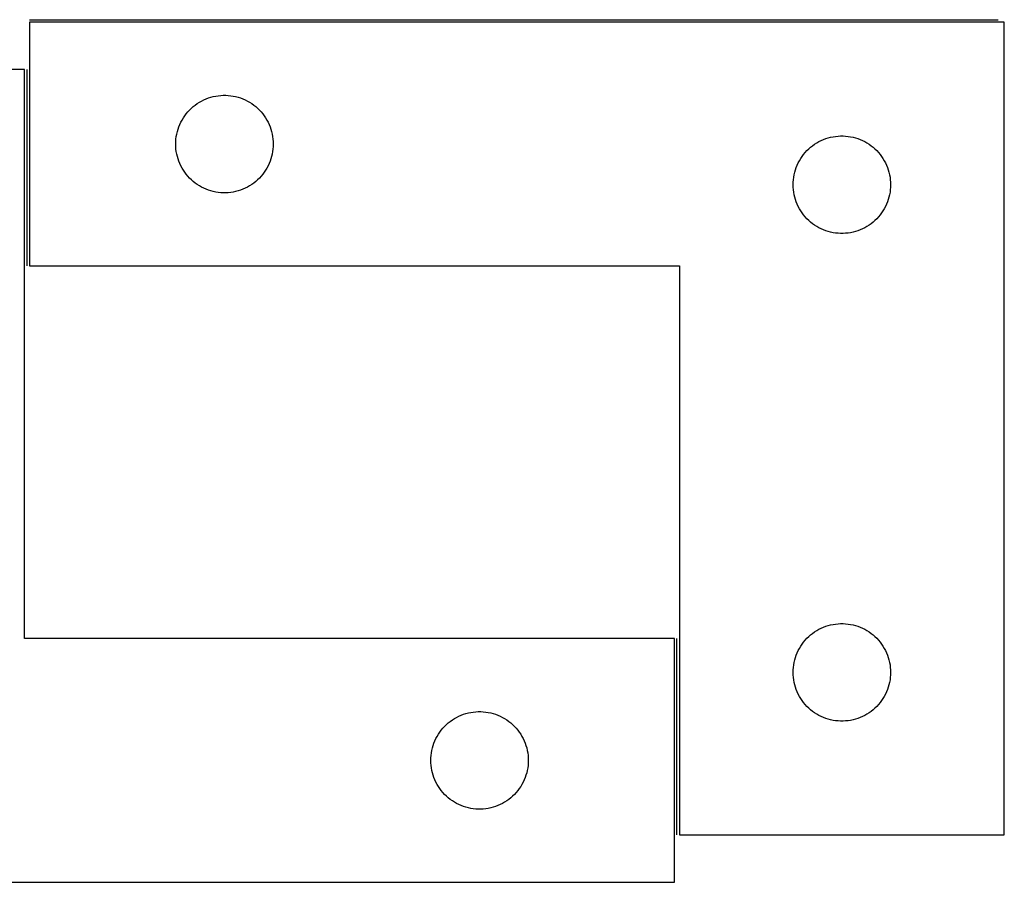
# Model space of a CAD drawing. Header units: millimetres. Extents: x 7 to 1493, y 7 to 2993.
# Tile 4 of 16: x 1190 to 1493, y 38 to 303. Entities that reach past the tile are written whole.
import ezdxf

# ---------------------------------------------------------------- set-up
doc = ezdxf.new("R2010")
doc.units = ezdxf.units.MM
doc.layers.add('COMMON', color=5, linetype='CONTINUOUS', true_color=0x0000ff)
doc.layers.add('CUT', color=7, linetype='CONTINUOUS', true_color=0x000000)

msp = doc.modelspace()

# ---------------------------------------------------------------- linework, layer by layer
at = {"layer": 'COMMON'}
for p, q in [((1193.443604, 302.89691), (1491.546496, 302.89691)), ((1192.693604, 227.14691), (1192.693604, 287.574414)), ((1392.693604, 52.14691), (1392.693604, 112.574414))]:
    msp.add_line(p, q, dxfattribs=at)
at = {"layer": 'CUT'}
for p, q in [((1493.443604, 302.14691), (1193.443604, 302.14691)), ((1193.443604, 302.14691), (1193.443604, 227.14691)), ((1493.443604, 52.14691), (1493.443604, 302.14691)), ((1191.943603, 287.574414), (1091.943603, 287.574414)), ((1191.943603, 112.574414), (1191.943603, 287.574414)), ((1247.792686, 278.541769), (1248.515468, 278.814248)), ((1248.515468, 278.814248), (1249.25132, 279.049158)), ((1249.25132, 279.049158), (1249.998288, 279.245875)), ((1249.998288, 279.245875), (1250.754393, 279.403879)), ((1250.754393, 279.403879), (1251.517629, 279.52275)), ((1251.517629, 279.52275), (1252.285972, 279.602173)), ((1252.285972, 279.602173), (1253.057386, 279.641937)), ((1253.057386, 279.641937), (1253.829823, 279.641937)), ((1253.829823, 279.641937), (1254.601236, 279.602173)), ((1254.601236, 279.602173), (1255.36958, 279.52275)), ((1255.36958, 279.52275), (1256.132816, 279.403879)), ((1256.132816, 279.403879), (1256.88892, 279.245875)), ((1256.88892, 279.245875), (1257.635889, 279.049158)), ((1257.635889, 279.049158), (1258.37174, 278.814248)), ((1258.37174, 278.814248), (1259.094523, 278.541769)), ((1243.254504, 275.65519), (1243.834707, 276.165116)), ((1243.834707, 276.165116), (1244.44039, 276.644498)), ((1244.44039, 276.644498), (1245.069948, 277.092065)), ((1245.069948, 277.092065), (1245.721712, 277.506629)), ((1245.721712, 277.506629), (1246.393953, 277.887092)), ((1246.393953, 277.887092), (1247.084888, 278.232444)), ((1247.084888, 278.232444), (1247.792686, 278.541769)), ((1259.094523, 278.541769), (1259.80232, 278.232444)), ((1259.80232, 278.232444), (1260.493255, 277.887092)), ((1260.493255, 277.887092), (1261.165496, 277.506629)), ((1261.165496, 277.506629), (1261.81726, 277.092065)), ((1261.81726, 277.092065), (1262.446818, 276.644498)), ((1262.446818, 276.644498), (1263.052502, 276.165116)), ((1263.052502, 276.165116), (1263.632704, 275.65519)), ((1240.786971, 272.697353), (1241.218179, 273.338226)), ((1241.218179, 273.338226), (1241.681807, 273.956052)), ((1241.681807, 273.956052), (1242.176625, 274.549192)), ((1242.176625, 274.549192), (1242.701321, 275.116072)), ((1242.701321, 275.116072), (1243.254504, 275.65519)), ((1263.632704, 275.65519), (1264.185887, 275.116072)), ((1264.185887, 275.116072), (1264.710583, 274.549192)), ((1264.710583, 274.549192), (1265.205401, 273.956052)), ((1265.205401, 273.956052), (1265.669029, 273.338226)), ((1265.669029, 273.338226), (1266.100238, 272.697353)), ((1239.154073, 269.208632), (1239.407852, 269.938191)), ((1239.407852, 269.938191), (1239.698851, 270.653718)), ((1239.698851, 270.653718), (1240.026298, 271.353317)), ((1240.026298, 271.353317), (1240.389326, 272.035131)), ((1240.389326, 272.035131), (1240.786971, 272.697353)), ((1266.100238, 272.697353), (1266.497883, 272.035131)), ((1266.497883, 272.035131), (1266.86091, 271.353317)), ((1266.86091, 271.353317), (1267.188358, 270.653718)), ((1267.188358, 270.653718), (1267.479356, 269.938191)), ((1267.479356, 269.938191), (1267.733135, 269.208632)), ((1238.523106, 266.189225), (1238.622286, 266.955268)), ((1238.622286, 266.955268), (1238.760769, 267.715191)), ((1238.760769, 267.715191), (1238.938188, 268.466977)), ((1238.938188, 268.466977), (1239.154073, 269.208632)), ((1267.733135, 269.208632), (1267.94902, 268.466977)), ((1267.94902, 268.466977), (1268.126439, 267.715191)), ((1268.126439, 267.715191), (1268.264923, 266.955268)), ((1268.264923, 266.955268), (1268.364102, 266.189225)), ((1439.25132, 266.549158), (1439.998288, 266.745875)), ((1439.998288, 266.745875), (1440.754393, 266.903879)), ((1440.754393, 266.903879), (1441.517629, 267.02275)), ((1441.517629, 267.02275), (1442.285972, 267.102173)), ((1442.285972, 267.102173), (1443.057386, 267.141937)), ((1443.057386, 267.141937), (1443.829823, 267.141937)), ((1443.829823, 267.141937), (1444.601236, 267.102173)), ((1444.601236, 267.102173), (1445.36958, 267.02275)), ((1445.36958, 267.02275), (1446.132816, 266.903879)), ((1446.132816, 266.903879), (1446.88892, 266.745875)), ((1446.88892, 266.745875), (1447.635889, 266.549158)), ((1238.443604, 264.64691), (1238.463493, 265.419091)), ((1238.463493, 263.874728), (1238.443604, 264.64691)), ((1238.463493, 265.419091), (1238.523106, 266.189225)), ((1238.523106, 263.104595), (1238.463493, 263.874728)), ((1268.364102, 266.189225), (1268.423716, 265.419091)), ((1268.423716, 263.874728), (1268.364102, 263.104595)), ((1268.423716, 265.419091), (1268.443604, 264.64691)), ((1268.443604, 264.64691), (1268.423716, 263.874728)), ((1433.254504, 263.15519), (1433.834707, 263.665116)), ((1433.834707, 263.665116), (1434.44039, 264.144498)), ((1434.44039, 264.144498), (1435.069948, 264.592065)), ((1435.069948, 264.592065), (1435.721712, 265.006629)), ((1435.721712, 265.006629), (1436.393953, 265.387092)), ((1436.393953, 265.387092), (1437.084888, 265.732444)), ((1437.084888, 265.732444), (1437.792686, 266.041769)), ((1437.792686, 266.041769), (1438.515468, 266.314248)), ((1438.515468, 266.314248), (1439.25132, 266.549158)), ((1447.635889, 266.549158), (1448.37174, 266.314248)), ((1448.37174, 266.314248), (1449.094523, 266.041769)), ((1449.094523, 266.041769), (1449.80232, 265.732444)), ((1449.80232, 265.732444), (1450.493255, 265.387092)), ((1450.493255, 265.387092), (1451.165496, 265.006629)), ((1451.165496, 265.006629), (1451.81726, 264.592065)), ((1451.81726, 264.592065), (1452.446818, 264.144498)), ((1452.446818, 264.144498), (1453.052502, 263.665116)), ((1453.052502, 263.665116), (1453.632704, 263.15519)), ((1238.622286, 262.338551), (1238.523106, 263.104595)), ((1238.760769, 261.578629), (1238.622286, 262.338551)), ((1238.938188, 260.826843), (1238.760769, 261.578629)), ((1239.154073, 260.085187), (1238.938188, 260.826843)), ((1267.94902, 260.826843), (1267.733135, 260.085187)), ((1268.126439, 261.578629), (1267.94902, 260.826843)), ((1268.264923, 262.338551), (1268.126439, 261.578629)), ((1268.364102, 263.104595), (1268.264923, 262.338551)), ((1430.786971, 260.197353), (1431.218179, 260.838226)), ((1431.218179, 260.838226), (1431.681807, 261.456052)), ((1431.681807, 261.456052), (1432.176625, 262.049192)), ((1432.176625, 262.049192), (1432.701321, 262.616072)), ((1432.701321, 262.616072), (1433.254504, 263.15519)), ((1453.632704, 263.15519), (1454.185887, 262.616072)), ((1454.185887, 262.616072), (1454.710583, 262.049192)), ((1454.710583, 262.049192), (1455.205401, 261.456052)), ((1455.205401, 261.456052), (1455.669029, 260.838226)), ((1455.669029, 260.838226), (1456.100238, 260.197353)), ((1239.407852, 259.355628), (1239.154073, 260.085187)), ((1239.698851, 258.640101), (1239.407852, 259.355628)), ((1240.026298, 257.940503), (1239.698851, 258.640101)), ((1240.389326, 257.258689), (1240.026298, 257.940503)), ((1266.86091, 257.940503), (1266.497883, 257.258689)), ((1267.188358, 258.640101), (1266.86091, 257.940503)), ((1267.479356, 259.355628), (1267.188358, 258.640101)), ((1267.733135, 260.085187), (1267.479356, 259.355628)), ((1429.407852, 257.438191), (1429.698851, 258.153718)), ((1429.698851, 258.153718), (1430.026298, 258.853317)), ((1430.026298, 258.853317), (1430.389326, 259.535131)), ((1430.389326, 259.535131), (1430.786971, 260.197353)), ((1456.100238, 260.197353), (1456.497883, 259.535131)), ((1456.497883, 259.535131), (1456.86091, 258.853317)), ((1456.86091, 258.853317), (1457.188358, 258.153718)), ((1457.188358, 258.153718), (1457.479356, 257.438191)), ((1240.786971, 256.596467), (1240.389326, 257.258689)), ((1241.218179, 255.955593), (1240.786971, 256.596467)), ((1241.681807, 255.337768), (1241.218179, 255.955593)), ((1242.176625, 254.744628), (1241.681807, 255.337768)), ((1242.701321, 254.177747), (1242.176625, 254.744628)), ((1264.710583, 254.744628), (1264.185887, 254.177747)), ((1265.205401, 255.337768), (1264.710583, 254.744628)), ((1265.669029, 255.955593), (1265.205401, 255.337768)), ((1266.100238, 256.596467), (1265.669029, 255.955593)), ((1266.497883, 257.258689), (1266.100238, 256.596467)), ((1428.622286, 254.455268), (1428.760769, 255.215191)), ((1428.760769, 255.215191), (1428.938188, 255.966977)), ((1428.938188, 255.966977), (1429.154073, 256.708632)), ((1429.154073, 256.708632), (1429.407852, 257.438191)), ((1457.479356, 257.438191), (1457.733135, 256.708632)), ((1457.733135, 256.708632), (1457.94902, 255.966977)), ((1457.94902, 255.966977), (1458.126439, 255.215191)), ((1458.126439, 255.215191), (1458.264923, 254.455268)), ((1243.254504, 253.638629), (1242.701321, 254.177747)), ((1243.834707, 253.128703), (1243.254504, 253.638629)), ((1244.44039, 252.649321), (1243.834707, 253.128703)), ((1245.069948, 252.201755), (1244.44039, 252.649321)), ((1245.721712, 251.78719), (1245.069948, 252.201755)), ((1246.393953, 251.406728), (1245.721712, 251.78719)), ((1261.165496, 251.78719), (1260.493255, 251.406728)), ((1261.81726, 252.201755), (1261.165496, 251.78719)), ((1262.446818, 252.649321), (1261.81726, 252.201755)), ((1263.052502, 253.128703), (1262.446818, 252.649321)), ((1263.632704, 253.638629), (1263.052502, 253.128703)), ((1264.185887, 254.177747), (1263.632704, 253.638629)), ((1428.443604, 252.14691), (1428.463493, 252.919091)), ((1428.463493, 251.374728), (1428.443604, 252.14691)), ((1428.463493, 252.919091), (1428.523106, 253.689225)), ((1428.523106, 253.689225), (1428.622286, 254.455268)), ((1458.264923, 254.455268), (1458.364102, 253.689225)), ((1458.364102, 253.689225), (1458.423716, 252.919091)), ((1458.423716, 252.919091), (1458.443604, 252.14691)), ((1458.443604, 252.14691), (1458.423716, 251.374728)), ((1247.084888, 251.061376), (1246.393953, 251.406728)), ((1247.792686, 250.75205), (1247.084888, 251.061376)), ((1248.515468, 250.479571), (1247.792686, 250.75205)), ((1249.25132, 250.244662), (1248.515468, 250.479571)), ((1249.998288, 250.047944), (1249.25132, 250.244662)), ((1250.754393, 249.88994), (1249.998288, 250.047944)), ((1251.517629, 249.77107), (1250.754393, 249.88994)), ((1252.285972, 249.691647), (1251.517629, 249.77107)), ((1253.057386, 249.651883), (1252.285972, 249.691647)), ((1253.829823, 249.651883), (1253.057386, 249.651883)), ((1254.601236, 249.691647), (1253.829823, 249.651883)), ((1255.36958, 249.77107), (1254.601236, 249.691647)), ((1256.132816, 249.88994), (1255.36958, 249.77107)), ((1256.88892, 250.047944), (1256.132816, 249.88994)), ((1257.635889, 250.244662), (1256.88892, 250.047944)), ((1258.37174, 250.479571), (1257.635889, 250.244662)), ((1259.094523, 250.75205), (1258.37174, 250.479571)), ((1259.80232, 251.061376), (1259.094523, 250.75205)), ((1260.493255, 251.406728), (1259.80232, 251.061376)), ((1428.523106, 250.604595), (1428.463493, 251.374728)), ((1428.622286, 249.838551), (1428.523106, 250.604595)), ((1428.760769, 249.078629), (1428.622286, 249.838551)), ((1428.938188, 248.326843), (1428.760769, 249.078629)), ((1458.126439, 249.078629), (1457.94902, 248.326843)), ((1458.264923, 249.838551), (1458.126439, 249.078629)), ((1458.364102, 250.604595), (1458.264923, 249.838551)), ((1458.423716, 251.374728), (1458.364102, 250.604595)), ((1429.154073, 247.585187), (1428.938188, 248.326843)), ((1429.407852, 246.855628), (1429.154073, 247.585187)), ((1429.698851, 246.140101), (1429.407852, 246.855628)), ((1430.026298, 245.440503), (1429.698851, 246.140101)), ((1457.188358, 246.140101), (1456.86091, 245.440503)), ((1457.479356, 246.855628), (1457.188358, 246.140101)), ((1457.733135, 247.585187), (1457.479356, 246.855628)), ((1457.94902, 248.326843), (1457.733135, 247.585187)), ((1430.389326, 244.758689), (1430.026298, 245.440503)), ((1430.786971, 244.096467), (1430.389326, 244.758689)), ((1431.218179, 243.455593), (1430.786971, 244.096467)), ((1431.681807, 242.837768), (1431.218179, 243.455593)), ((1432.176625, 242.244628), (1431.681807, 242.837768)), ((1455.205401, 242.837768), (1454.710583, 242.244628)), ((1455.669029, 243.455593), (1455.205401, 242.837768)), ((1456.100238, 244.096467), (1455.669029, 243.455593)), ((1456.497883, 244.758689), (1456.100238, 244.096467)), ((1456.86091, 245.440503), (1456.497883, 244.758689)), ((1432.701321, 241.677747), (1432.176625, 242.244628)), ((1433.254504, 241.138629), (1432.701321, 241.677747)), ((1433.834707, 240.628703), (1433.254504, 241.138629)), ((1434.44039, 240.149321), (1433.834707, 240.628703)), ((1435.069948, 239.701755), (1434.44039, 240.149321)), ((1435.721712, 239.28719), (1435.069948, 239.701755)), ((1451.81726, 239.701755), (1451.165496, 239.28719)), ((1452.446818, 240.149321), (1451.81726, 239.701755)), ((1453.052502, 240.628703), (1452.446818, 240.149321)), ((1453.632704, 241.138629), (1453.052502, 240.628703)), ((1454.185887, 241.677747), (1453.632704, 241.138629)), ((1454.710583, 242.244628), (1454.185887, 241.677747)), ((1436.393953, 238.906728), (1435.721712, 239.28719)), ((1437.084888, 238.561376), (1436.393953, 238.906728)), ((1437.792686, 238.25205), (1437.084888, 238.561376)), ((1438.515468, 237.979571), (1437.792686, 238.25205)), ((1439.25132, 237.744662), (1438.515468, 237.979571)), ((1439.998288, 237.547944), (1439.25132, 237.744662)), ((1440.754393, 237.38994), (1439.998288, 237.547944)), ((1441.517629, 237.27107), (1440.754393, 237.38994)), ((1442.285972, 237.191647), (1441.517629, 237.27107)), ((1443.057386, 237.151883), (1442.285972, 237.191647)), ((1443.829823, 237.151883), (1443.057386, 237.151883)), ((1444.601236, 237.191647), (1443.829823, 237.151883)), ((1445.36958, 237.27107), (1444.601236, 237.191647)), ((1446.132816, 237.38994), (1445.36958, 237.27107)), ((1446.88892, 237.547944), (1446.132816, 237.38994)), ((1447.635889, 237.744662), (1446.88892, 237.547944)), ((1448.37174, 237.979571), (1447.635889, 237.744662)), ((1449.094523, 238.25205), (1448.37174, 237.979571)), ((1449.80232, 238.561376), (1449.094523, 238.25205)), ((1450.493255, 238.906728), (1449.80232, 238.561376)), ((1451.165496, 239.28719), (1450.493255, 238.906728)), ((1193.443604, 227.14691), (1393.443604, 227.14691)), ((1393.443604, 227.14691), (1393.443604, 52.14691)), ((1435.721712, 115.006629), (1436.393953, 115.387092)), ((1436.393953, 115.387092), (1437.084888, 115.732444)), ((1437.084888, 115.732444), (1437.792686, 116.041769)), ((1437.792686, 116.041769), (1438.515468, 116.314248)), ((1438.515468, 116.314248), (1439.25132, 116.549158)), ((1439.25132, 116.549158), (1439.998288, 116.745875)), ((1439.998288, 116.745875), (1440.754393, 116.903879)), ((1440.754393, 116.903879), (1441.517629, 117.02275)), ((1441.517629, 117.02275), (1442.285972, 117.102173)), ((1442.285972, 117.102173), (1443.057386, 117.141937)), ((1443.057386, 117.141937), (1443.829823, 117.141937)), ((1443.829823, 117.141937), (1444.601236, 117.102173)), ((1444.601236, 117.102173), (1445.36958, 117.02275)), ((1445.36958, 117.02275), (1446.132816, 116.903879)), ((1446.132816, 116.903879), (1446.88892, 116.745875)), ((1446.88892, 116.745875), (1447.635889, 116.549158)), ((1447.635889, 116.549158), (1448.37174, 116.314248)), ((1448.37174, 116.314248), (1449.094523, 116.041769)), ((1449.094523, 116.041769), (1449.80232, 115.732444)), ((1449.80232, 115.732444), (1450.493255, 115.387092)), ((1450.493255, 115.387092), (1451.165496, 115.006629)), ((1391.943603, 112.574414), (1191.943603, 112.574414)), ((1391.943603, 37.574414), (1391.943603, 112.574414)), ((1432.176625, 112.049192), (1432.701321, 112.616072)), ((1432.701321, 112.616072), (1433.254504, 113.15519)), ((1433.254504, 113.15519), (1433.834707, 113.665116)), ((1433.834707, 113.665116), (1434.44039, 114.144498)), ((1434.44039, 114.144498), (1435.069948, 114.592065)), ((1435.069948, 114.592065), (1435.721712, 115.006629)), ((1451.165496, 115.006629), (1451.81726, 114.592065)), ((1451.81726, 114.592065), (1452.446818, 114.144498)), ((1452.446818, 114.144498), (1453.052502, 113.665116)), ((1453.052502, 113.665116), (1453.632704, 113.15519)), ((1453.632704, 113.15519), (1454.185887, 112.616072)), ((1454.185887, 112.616072), (1454.710583, 112.049192)), ((1430.026298, 108.853317), (1430.389326, 109.535131)), ((1430.389326, 109.535131), (1430.786971, 110.197353)), ((1430.786971, 110.197353), (1431.218179, 110.838226)), ((1431.218179, 110.838226), (1431.681807, 111.456052)), ((1431.681807, 111.456052), (1432.176625, 112.049192)), ((1454.710583, 112.049192), (1455.205401, 111.456052)), ((1455.205401, 111.456052), (1455.669029, 110.838226)), ((1455.669029, 110.838226), (1456.100238, 110.197353)), ((1456.100238, 110.197353), (1456.497883, 109.535131)), ((1456.497883, 109.535131), (1456.86091, 108.853317)), ((1428.938188, 105.966977), (1429.154073, 106.708632)), ((1429.154073, 106.708632), (1429.407852, 107.438191)), ((1429.407852, 107.438191), (1429.698851, 108.153718)), ((1429.698851, 108.153718), (1430.026298, 108.853317)), ((1456.86091, 108.853317), (1457.188358, 108.153718)), ((1457.188358, 108.153718), (1457.479356, 107.438191)), ((1457.479356, 107.438191), (1457.733135, 106.708632)), ((1457.733135, 106.708632), (1457.94902, 105.966977)), ((1428.463493, 102.919091), (1428.523106, 103.689225)), ((1428.523106, 103.689225), (1428.622286, 104.455268)), ((1428.622286, 104.455268), (1428.760769, 105.215191)), ((1428.760769, 105.215191), (1428.938188, 105.966977)), ((1457.94902, 105.966977), (1458.126439, 105.215191)), ((1458.126439, 105.215191), (1458.264923, 104.455268)), ((1458.264923, 104.455268), (1458.364102, 103.689225)), ((1458.364102, 103.689225), (1458.423716, 102.919091)), ((1428.443604, 102.14691), (1428.463493, 102.919091)), ((1428.463493, 101.374728), (1428.443604, 102.14691)), ((1428.523106, 100.604595), (1428.463493, 101.374728)), ((1428.622286, 99.838551), (1428.523106, 100.604595)), ((1458.364102, 100.604595), (1458.264923, 99.838551)), ((1458.423716, 101.374728), (1458.364102, 100.604595)), ((1458.423716, 102.919091), (1458.443604, 102.14691)), ((1458.443604, 102.14691), (1458.423716, 101.374728)), ((1428.760769, 99.078629), (1428.622286, 99.838551)), ((1428.938188, 98.326843), (1428.760769, 99.078629)), ((1429.154073, 97.585187), (1428.938188, 98.326843)), ((1429.407852, 96.855628), (1429.154073, 97.585187)), ((1457.733135, 97.585187), (1457.479356, 96.855628)), ((1457.94902, 98.326843), (1457.733135, 97.585187)), ((1458.126439, 99.078629), (1457.94902, 98.326843)), ((1458.264923, 99.838551), (1458.126439, 99.078629)), ((1429.698851, 96.140101), (1429.407852, 96.855628)), ((1430.026298, 95.440503), (1429.698851, 96.140101)), ((1430.389326, 94.758689), (1430.026298, 95.440503)), ((1430.786971, 94.096467), (1430.389326, 94.758689)), ((1431.218179, 93.455593), (1430.786971, 94.096467)), ((1456.100238, 94.096467), (1455.669029, 93.455593)), ((1456.497883, 94.758689), (1456.100238, 94.096467)), ((1456.86091, 95.440503), (1456.497883, 94.758689)), ((1457.188358, 96.140101), (1456.86091, 95.440503)), ((1457.479356, 96.855628), (1457.188358, 96.140101)), ((1431.681807, 92.837768), (1431.218179, 93.455593)), ((1432.176625, 92.244628), (1431.681807, 92.837768)), ((1432.701321, 91.677747), (1432.176625, 92.244628)), ((1433.254504, 91.138629), (1432.701321, 91.677747)), ((1433.834707, 90.628703), (1433.254504, 91.138629)), ((1453.632704, 91.138629), (1453.052502, 90.628703)), ((1454.185887, 91.677747), (1453.632704, 91.138629)), ((1454.710583, 92.244628), (1454.185887, 91.677747)), ((1455.205401, 92.837768), (1454.710583, 92.244628)), ((1455.669029, 93.455593), (1455.205401, 92.837768)), ((1323.569947, 87.519569), (1324.221711, 87.934133)), ((1324.221711, 87.934133), (1324.893952, 88.314596)), ((1324.893952, 88.314596), (1325.584887, 88.659948)), ((1325.584887, 88.659948), (1326.292685, 88.969273)), ((1326.292685, 88.969273), (1327.015467, 89.241752)), ((1327.015467, 89.241752), (1327.751319, 89.476662)), ((1327.751319, 89.476662), (1328.498287, 89.673379)), ((1328.498287, 89.673379), (1329.254392, 89.831383)), ((1329.254392, 89.831383), (1330.017628, 89.950254)), ((1330.017628, 89.950254), (1330.785971, 90.029677)), ((1330.785971, 90.029677), (1331.557385, 90.069441)), ((1331.557385, 90.069441), (1332.329822, 90.069441)), ((1332.329822, 90.069441), (1333.101235, 90.029677)), ((1333.101235, 90.029677), (1333.869579, 89.950254)), ((1333.869579, 89.950254), (1334.632815, 89.831383)), ((1334.632815, 89.831383), (1335.388919, 89.673379)), ((1335.388919, 89.673379), (1336.135888, 89.476662)), ((1336.135888, 89.476662), (1336.871739, 89.241752)), ((1336.871739, 89.241752), (1337.594522, 88.969273)), ((1337.594522, 88.969273), (1338.302319, 88.659948)), ((1338.302319, 88.659948), (1338.993254, 88.314596)), ((1338.993254, 88.314596), (1339.665495, 87.934133)), ((1339.665495, 87.934133), (1340.317259, 87.519569)), ((1434.44039, 90.149321), (1433.834707, 90.628703)), ((1435.069948, 89.701755), (1434.44039, 90.149321)), ((1435.721712, 89.28719), (1435.069948, 89.701755)), ((1436.393953, 88.906728), (1435.721712, 89.28719)), ((1437.084888, 88.561376), (1436.393953, 88.906728)), ((1437.792686, 88.25205), (1437.084888, 88.561376)), ((1438.515468, 87.979571), (1437.792686, 88.25205)), ((1439.25132, 87.744662), (1438.515468, 87.979571)), ((1448.37174, 87.979571), (1447.635889, 87.744662)), ((1449.094523, 88.25205), (1448.37174, 87.979571)), ((1449.80232, 88.561376), (1449.094523, 88.25205)), ((1450.493255, 88.906728), (1449.80232, 88.561376)), ((1451.165496, 89.28719), (1450.493255, 88.906728)), ((1451.81726, 89.701755), (1451.165496, 89.28719)), ((1452.446818, 90.149321), (1451.81726, 89.701755)), ((1453.052502, 90.628703), (1452.446818, 90.149321)), ((1320.181806, 84.383556), (1320.676624, 84.976696)), ((1320.676624, 84.976696), (1321.20132, 85.543576)), ((1321.20132, 85.543576), (1321.754503, 86.082694)), ((1321.754503, 86.082694), (1322.334706, 86.592621)), ((1322.334706, 86.592621), (1322.940389, 87.072003)), ((1322.940389, 87.072003), (1323.569947, 87.519569)), ((1340.317259, 87.519569), (1340.946817, 87.072003)), ((1340.946817, 87.072003), (1341.552501, 86.592621)), ((1341.552501, 86.592621), (1342.132703, 86.082694)), ((1342.132703, 86.082694), (1342.685886, 85.543576)), ((1342.685886, 85.543576), (1343.210582, 84.976696)), ((1343.210582, 84.976696), (1343.7054, 84.383556)), ((1439.998288, 87.547944), (1439.25132, 87.744662)), ((1440.754393, 87.38994), (1439.998288, 87.547944)), ((1441.517629, 87.27107), (1440.754393, 87.38994)), ((1442.285972, 87.191647), (1441.517629, 87.27107)), ((1443.057386, 87.151883), (1442.285972, 87.191647)), ((1443.829823, 87.151883), (1443.057386, 87.151883)), ((1444.601236, 87.191647), (1443.829823, 87.151883)), ((1445.36958, 87.27107), (1444.601236, 87.191647)), ((1446.132816, 87.38994), (1445.36958, 87.27107)), ((1446.88892, 87.547944), (1446.132816, 87.38994)), ((1447.635889, 87.744662), (1446.88892, 87.547944)), ((1318.526297, 81.780821), (1318.889325, 82.462635)), ((1318.889325, 82.462635), (1319.28697, 83.124857)), ((1319.28697, 83.124857), (1319.718178, 83.76573)), ((1319.718178, 83.76573), (1320.181806, 84.383556)), ((1343.7054, 84.383556), (1344.169028, 83.76573)), ((1344.169028, 83.76573), (1344.600237, 83.124857)), ((1344.600237, 83.124857), (1344.997882, 82.462635)), ((1344.997882, 82.462635), (1345.360909, 81.780821)), ((1317.260768, 78.142695), (1317.438187, 78.894481)), ((1317.438187, 78.894481), (1317.654072, 79.636136)), ((1317.654072, 79.636136), (1317.907851, 80.365695)), ((1317.907851, 80.365695), (1318.19885, 81.081222)), ((1318.19885, 81.081222), (1318.526297, 81.780821)), ((1345.360909, 81.780821), (1345.688357, 81.081222)), ((1345.688357, 81.081222), (1345.979355, 80.365695)), ((1345.979355, 80.365695), (1346.233134, 79.636136)), ((1346.233134, 79.636136), (1346.449019, 78.894481)), ((1346.449019, 78.894481), (1346.626438, 78.142695)), ((1316.943603, 75.074414), (1316.963492, 75.846595)), ((1316.963492, 75.846595), (1317.023105, 76.616729)), ((1317.023105, 76.616729), (1317.122285, 77.382772)), ((1317.122285, 77.382772), (1317.260768, 78.142695)), ((1346.626438, 78.142695), (1346.764922, 77.382772)), ((1346.764922, 77.382772), (1346.864101, 76.616729)), ((1346.864101, 76.616729), (1346.923715, 75.846595)), ((1346.923715, 75.846595), (1346.943603, 75.074414)), ((1316.963492, 74.302233), (1316.943603, 75.074414)), ((1317.023105, 73.532099), (1316.963492, 74.302233)), ((1317.122285, 72.766055), (1317.023105, 73.532099)), ((1317.260768, 72.006133), (1317.122285, 72.766055)), ((1346.764922, 72.766055), (1346.626438, 72.006133)), ((1346.864101, 73.532099), (1346.764922, 72.766055)), ((1346.923715, 74.302233), (1346.864101, 73.532099)), ((1346.943603, 75.074414), (1346.923715, 74.302233)), ((1317.438187, 71.254347), (1317.260768, 72.006133)), ((1317.654072, 70.512691), (1317.438187, 71.254347)), ((1317.907851, 69.783133), (1317.654072, 70.512691)), ((1318.19885, 69.067605), (1317.907851, 69.783133)), ((1345.979355, 69.783133), (1345.688357, 69.067605)), ((1346.233134, 70.512691), (1345.979355, 69.783133)), ((1346.449019, 71.254347), (1346.233134, 70.512691)), ((1346.626438, 72.006133), (1346.449019, 71.254347)), ((1318.526297, 68.368007), (1318.19885, 69.067605)), ((1318.889325, 67.686193), (1318.526297, 68.368007)), ((1319.28697, 67.023971), (1318.889325, 67.686193)), ((1319.718178, 66.383097), (1319.28697, 67.023971)), ((1344.600237, 67.023971), (1344.169028, 66.383097)), ((1344.997882, 67.686193), (1344.600237, 67.023971)), ((1345.360909, 68.368007), (1344.997882, 67.686193)), ((1345.688357, 69.067605), (1345.360909, 68.368007)), ((1320.181806, 65.765272), (1319.718178, 66.383097)), ((1320.676624, 65.172132), (1320.181806, 65.765272)), ((1321.20132, 64.605252), (1320.676624, 65.172132)), ((1321.754503, 64.066133), (1321.20132, 64.605252)), ((1322.334706, 63.556207), (1321.754503, 64.066133)), ((1342.132703, 64.066133), (1341.552501, 63.556207)), ((1342.685886, 64.605252), (1342.132703, 64.066133)), ((1343.210582, 65.172132), (1342.685886, 64.605252)), ((1343.7054, 65.765272), (1343.210582, 65.172132)), ((1344.169028, 66.383097), (1343.7054, 65.765272)), ((1322.940389, 63.076825), (1322.334706, 63.556207)), ((1323.569947, 62.629259), (1322.940389, 63.076825)), ((1324.221711, 62.214694), (1323.569947, 62.629259)), ((1324.893952, 61.834232), (1324.221711, 62.214694)), ((1325.584887, 61.48888), (1324.893952, 61.834232)), ((1326.292685, 61.179554), (1325.584887, 61.48888)), ((1327.015467, 60.907075), (1326.292685, 61.179554)), ((1327.751319, 60.672166), (1327.015467, 60.907075)), ((1328.498287, 60.475448), (1327.751319, 60.672166)), ((1336.135888, 60.672166), (1335.388919, 60.475448)), ((1336.871739, 60.907075), (1336.135888, 60.672166)), ((1337.594522, 61.179554), (1336.871739, 60.907075)), ((1338.302319, 61.48888), (1337.594522, 61.179554)), ((1338.993254, 61.834232), (1338.302319, 61.48888)), ((1339.665495, 62.214694), (1338.993254, 61.834232)), ((1340.317259, 62.629259), (1339.665495, 62.214694)), ((1340.946817, 63.076825), (1340.317259, 62.629259)), ((1341.552501, 63.556207), (1340.946817, 63.076825)), ((1329.254392, 60.317445), (1328.498287, 60.475448)), ((1330.017628, 60.198574), (1329.254392, 60.317445)), ((1330.785971, 60.119151), (1330.017628, 60.198574)), ((1331.557385, 60.079387), (1330.785971, 60.119151)), ((1332.329822, 60.079387), (1331.557385, 60.079387)), ((1333.101235, 60.119151), (1332.329822, 60.079387)), ((1333.869579, 60.198574), (1333.101235, 60.119151)), ((1334.632815, 60.317445), (1333.869579, 60.198574)), ((1335.388919, 60.475448), (1334.632815, 60.317445)), ((1393.443604, 52.14691), (1493.443604, 52.14691)), ((1091.943603, 37.574414), (1391.943603, 37.574414))]:
    msp.add_line(p, q, dxfattribs=at)

doc.saveas('drawing.dxf')
